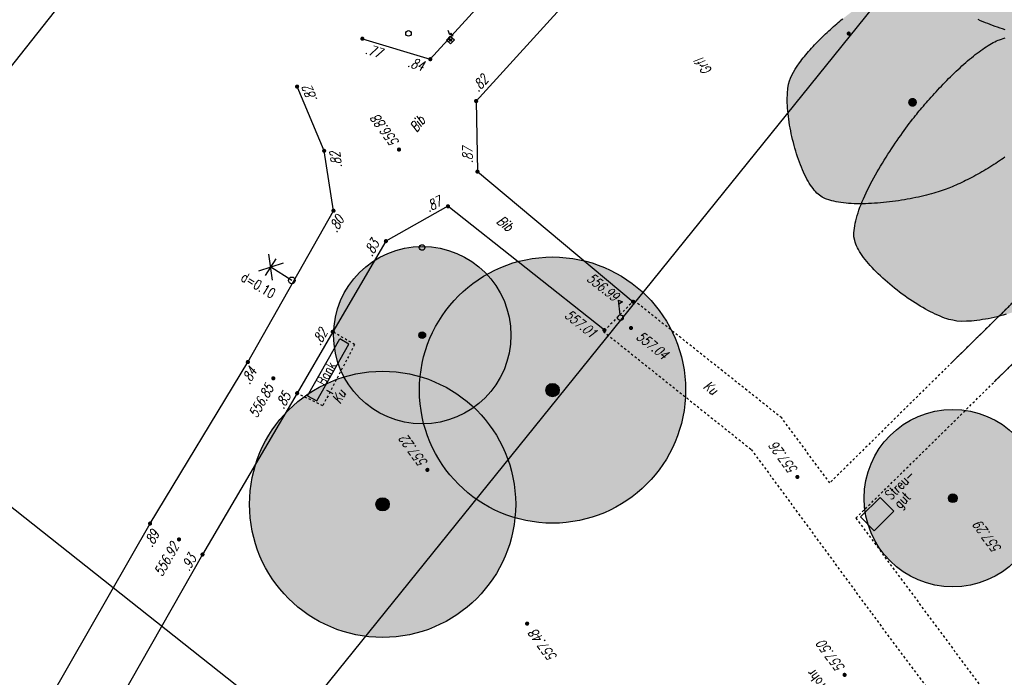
# Model space of a CAD drawing. Header units: metres. Extents: x 2 to 485, y 6 to 594.
# Tile 83 of 176: x 210 to 254, y 342 to 372. Entities that reach past the tile are written whole.
import ezdxf
from ezdxf.enums import TextEntityAlignment as Align

# ---------------------------------------------------------------- set-up
doc = ezdxf.new("R2010")
doc.units = ezdxf.units.M
doc.header["$LTSCALE"] = 0.0125
doc.header["$PDMODE"] = 35
doc.header["$PDSIZE"] = 0.1
doc.linetypes.add('260241_A_bea$0$PUNKTIERT', pattern=[0.2, 0, -0.2])
for name, color, linetype in [('260241_A_bea$0$B07_FLSTGR', 9, 'Continuous'), ('260241_A_bea$0$B23_EINFASS', 5, 'Continuous'), ('260241_A_bea$0$B25_EINFASS_GEPKT', 7, '260241_A_bea$0$PUNKTIERT'), ('260241_A_bea$0$B28_VEINFASS_TXT', 5, 'Continuous'), ('260241_A_bea$0$B30_BEWSYM', 3, 'Continuous'), ('260241_A_bea$0$B31_BEWLIN', 3, 'Continuous'), ('260241_A_bea$0$B34_ZUBEHOER_1', 6, 'Continuous'), ('260241_A_bea$0$B38_SPARTEN1_SYM', 2, 'Continuous'), ('260241_A_bea$0$B53_HAUPTHOEHEN', 4, 'Continuous'), ('260241_A_bea$0$B54_HOEHEN', 253, 'Continuous'), ('f_weg', 2, 'Continuous')]:
    doc.layers.add(name, color=color, linetype=linetype)
doc.layers.add('260241_A_bea$0$B62_PLOTBOX', color=9, linetype='Continuous', plot=False)
doc.layers.add('260241_A_bea$0$f_fill_baum', color=86, linetype='Continuous', lineweight=18)
doc.styles.add('260241_A_bea$0$ROMANS', font='ROMANS')

# ---------------------------------------------------------------- blocks, each defined once
blk = doc.blocks.new('260241_A_bea$0$HOEHENPKT_ZENTR')
at = {"const_width": 0.75}
blk.add_lwpolyline([(-0.375, 0, 1), (0.375, 0, 1)], format="xyb", close=True, dxfattribs=at)
blk = doc.blocks.new('260241_A_bea$0$PAPIERK_RUND')
blk.add_circle((0, 0), 0.5)
blk = doc.blocks.new('260241_A_bea$0$BAUMSTAMM')
at = {"const_width": 0.5}
blk.add_lwpolyline([(-0.25, 0, 1), (0.25, 0, 1)], format="xyb", close=True, dxfattribs=at)
blk.add_circle((0, 0), 0.5)
blk = doc.blocks.new('260241_A_bea$0$BEL_SCHALTK')
for p, q in [((-0.165, 0.165), (0.165, 0.165)), ((-0.165, -0.165), (-0.165, 0.165)), ((0.165, 0.165), (0.165, -0.165)), ((0.2, 0.23), (0.33, 0.5)), ((0.33, 0.25), (0.2, 0.23)), ((0.26, 0.065), (0.33, 0.25)), ((0.26, 0.115), (0.26, 0.065)), ((0.295, 0.105), (0.26, 0.065)), ((0.165, -0.165), (-0.165, -0.165))]:
    blk.add_line(p, q)
blk.add_point((0, 0))
blk = doc.blocks.new('260241_A_bea$0$BEL_MAST')
for p, q in [((0.15, 0.25), (-0.15, 0.5)), ((-0.15, 0.25), (0.15, 0.5)), ((-0.15, 0.375), (0.15, 0.375)), ((0, 0), (0, 0.375))]:
    blk.add_line(p, q)
blk.add_circle((0, 0), 0.05)
blk = doc.blocks.new('260241_A_bea$0$Laubbaum_Stamm')
at = {"lineweight": -2}
blk.add_hatch(color=256, dxfattribs=at).paths.add_polyline_path([(0, 0.5, -1), (0, -0.5, -1)], flags=0)

msp = doc.modelspace()

# ---------------------------------------------------------------- hatches: boundary and pattern name
at = {"layer": '260241_A_bea$0$f_fill_baum'}
h = msp.add_hatch(color=256, dxfattribs=at)
h.dxf.hatch_style = 1
h.paths.add_polyline_path([(253.75, 378.106), (253.877, 378.14), (254.019, 378.176), (254.171, 378.212), (254.322, 378.247), (254.484, 378.282), (254.652, 378.315), (254.82, 378.348), (254.994, 378.379), (255.17, 378.406), (255.346, 378.434), (255.524, 378.459), (255.7, 378.478), (255.875, 378.497), (256.048, 378.51), (256.215, 378.517), (256.383, 378.524), (256.544, 378.525), (256.695, 378.517), (256.845, 378.509), (256.985, 378.493), (257.11, 378.467), (257.235, 378.441), (257.345, 378.405), (257.437, 378.359), (257.537, 378.307), (257.641, 378.23), (257.746, 378.131), (257.851, 378.032), (257.957, 377.912), (258.062, 377.776), (258.115, 377.708), (258.168, 377.637), (258.221, 377.562), (258.273, 377.487), (258.324, 377.408), (258.374, 377.327), (258.425, 377.246), (258.475, 377.163), (258.523, 377.078), (258.572, 376.993), (258.62, 376.906), (258.666, 376.818), (258.712, 376.73), (258.756, 376.641), (258.799, 376.551), (258.841, 376.461), (258.882, 376.37), (258.92, 376.279), (258.959, 376.189), (258.995, 376.099), (259.029, 376.009), (259.064, 375.92), (259.096, 375.832), (259.125, 375.745), (259.183, 375.571), (259.23, 375.404), (259.263, 375.248), (259.296, 375.092), (259.315, 374.947), (259.32, 374.819), (259.322, 374.715), (259.316, 374.585), (259.302, 374.443), (259.289, 374.302), (259.269, 374.149), (259.243, 373.997), (259.217, 373.845), (259.185, 373.694), (259.15, 373.557), (259.115, 373.42), (259.077, 373.297), (259.038, 373.203), (259.001, 373.112), (258.95, 373.014), (258.887, 372.91), (258.824, 372.806), (258.749, 372.697), (258.665, 372.586), (258.581, 372.475), (258.489, 372.362), (258.391, 372.25), (258.293, 372.138), (258.19, 372.027), (258.083, 371.92), (257.976, 371.812), (257.866, 371.708), (257.755, 371.61), (257.645, 371.513), (257.535, 371.422), (257.428, 371.341), (257.321, 371.26), (257.216, 371.188), (257.117, 371.128), (257.018, 371.068), (256.924, 371.02), (256.838, 370.988), (256.705, 370.937), (256.55, 370.908), (256.379, 370.897), (256.207, 370.886), (256.019, 370.892), (255.819, 370.913), (255.72, 370.924), (255.618, 370.938), (255.513, 370.956), (255.408, 370.973), (255.301, 370.994), (255.192, 371.018), (255.084, 371.042), (254.974, 371.069), (254.863, 371.099), (254.752, 371.13), (254.641, 371.163), (254.53, 371.198), (254.418, 371.233), (254.306, 371.27), (254.195, 371.309), (254.083, 371.348), (253.972, 371.389), (253.862, 371.431), (253.752, 371.473), (253.644, 371.517), (253.537, 371.562), (253.431, 371.607), (253.326, 371.654), (253.224, 371.701), (253.121, 371.748), (253.021, 371.796), (252.924, 371.844), (252.827, 371.893), (252.734, 371.942), (252.644, 371.991), (252.554, 372.04), (252.468, 372.089), (252.387, 372.137), (252.305, 372.185), (252.227, 372.233), (252.155, 372.281), (252.088, 372.324), (252.018, 372.372), (251.945, 372.425), (251.872, 372.478), (251.796, 372.536), (251.718, 372.597), (251.64, 372.658), (251.56, 372.722), (251.479, 372.79), (251.397, 372.857), (251.313, 372.927), (251.229, 372.999), (251.145, 373.072), (251.061, 373.148), (250.977, 373.225), (250.892, 373.302), (250.808, 373.38), (250.724, 373.46), (250.64, 373.54), (250.557, 373.622), (250.476, 373.704), (250.395, 373.787), (250.316, 373.87), (250.239, 373.953), (250.162, 374.036), (250.087, 374.119), (250.015, 374.202), (249.942, 374.284), (249.872, 374.366), (249.806, 374.446), (249.74, 374.527), (249.678, 374.607), (249.621, 374.685), (249.564, 374.763), (249.511, 374.84), (249.464, 374.915), (249.369, 375.063), (249.294, 375.203), (249.246, 375.329), (249.197, 375.454), (249.174, 375.566), (249.184, 375.661), (249.196, 375.769), (249.254, 375.883), (249.35, 375.999), (249.397, 376.057), (249.454, 376.115), (249.519, 376.174), (249.584, 376.233), (249.657, 376.293), (249.737, 376.353), (249.817, 376.413), (249.904, 376.473), (249.997, 376.533), (250.091, 376.593), (250.191, 376.653), (250.296, 376.713), (250.4, 376.773), (250.509, 376.832), (250.622, 376.891), (250.734, 376.949), (250.85, 377.006), (250.969, 377.062), (251.088, 377.119), (251.209, 377.175), (251.332, 377.229), (251.455, 377.284), (251.58, 377.338), (251.705, 377.39), (251.83, 377.442), (251.955, 377.492), (252.08, 377.541), (252.204, 377.589), (252.327, 377.636), (252.448, 377.68), (252.57, 377.725), (252.69, 377.768), (252.807, 377.809), (252.924, 377.849), (253.038, 377.887), (253.148, 377.922), (253.258, 377.958), (253.364, 377.991), (253.464, 378.021), (253.565, 378.052), (253.661, 378.08)])
h = msp.add_hatch(color=256, dxfattribs=at)
h.dxf.hatch_style = 1
h.paths.add_polyline_path([(252.08, 373.813), (252.158, 373.805), (252.242, 373.79), (252.33, 373.769), (252.418, 373.748), (252.51, 373.721), (252.606, 373.688), (252.701, 373.654), (252.8, 373.614), (252.901, 373.569), (253.001, 373.524), (253.104, 373.473), (253.208, 373.417), (253.313, 373.362), (253.42, 373.303), (253.527, 373.239), (253.634, 373.175), (253.742, 373.107), (253.849, 373.035), (253.957, 372.964), (254.065, 372.889), (254.172, 372.811), (254.279, 372.734), (254.385, 372.654), (254.49, 372.572), (254.594, 372.49), (254.697, 372.405), (254.797, 372.319), (254.897, 372.232), (254.994, 372.144), (255.088, 372.055), (255.182, 371.966), (255.272, 371.876), (255.358, 371.785), (255.445, 371.695), (255.528, 371.605), (255.606, 371.515), (255.683, 371.425), (255.755, 371.335), (255.821, 371.246), (255.888, 371.157), (255.949, 371.069), (256.003, 370.983), (256.057, 370.896), (256.104, 370.811), (256.144, 370.728), (256.183, 370.644), (256.215, 370.563), (256.239, 370.485), (256.276, 370.361), (256.302, 370.217), (256.316, 370.057), (256.33, 369.897), (256.332, 369.721), (256.325, 369.536), (256.318, 369.351), (256.302, 369.156), (256.277, 368.957), (256.253, 368.759), (256.22, 368.556), (256.18, 368.354), (256.14, 368.152), (256.092, 367.951), (256.039, 367.756), (255.986, 367.562), (255.928, 367.374), (255.866, 367.198), (255.803, 367.022), (255.736, 366.858), (255.666, 366.711), (255.596, 366.564), (255.523, 366.435), (255.449, 366.328), (255.37, 366.217), (255.271, 366.102), (255.154, 365.986), (255.095, 365.928), (255.032, 365.869), (254.965, 365.81), (254.898, 365.752), (254.828, 365.693), (254.755, 365.634), (254.682, 365.575), (254.605, 365.516), (254.526, 365.458), (254.447, 365.4), (254.366, 365.343), (254.282, 365.286), (254.198, 365.229), (254.112, 365.172), (254.025, 365.116), (253.937, 365.06), (253.848, 365.004), (253.758, 364.949), (253.668, 364.894), (253.577, 364.84), (253.485, 364.788), (253.394, 364.736), (253.302, 364.685), (253.211, 364.636), (253.119, 364.587), (253.028, 364.539), (252.937, 364.492), (252.846, 364.445), (252.755, 364.4), (252.666, 364.357), (252.577, 364.314), (252.49, 364.273), (252.404, 364.234), (252.318, 364.195), (252.234, 364.158), (252.152, 364.123), (251.989, 364.054), (251.836, 363.995), (251.697, 363.947), (251.609, 363.917), (251.515, 363.887), (251.415, 363.857), (251.315, 363.827), (251.209, 363.798), (251.098, 363.769), (250.987, 363.74), (250.871, 363.712), (250.751, 363.685), (250.631, 363.658), (250.507, 363.631), (250.38, 363.606), (250.253, 363.581), (250.123, 363.558), (249.991, 363.536), (249.859, 363.513), (249.725, 363.492), (249.59, 363.473), (249.455, 363.454), (249.319, 363.437), (249.182, 363.422), (249.046, 363.408), (248.91, 363.396), (248.775, 363.386), (248.639, 363.376), (248.504, 363.368), (248.371, 363.362), (248.238, 363.356), (248.106, 363.353), (247.977, 363.353), (247.848, 363.353), (247.722, 363.356), (247.6, 363.363), (247.478, 363.37), (247.36, 363.38), (247.246, 363.394), (247.132, 363.407), (247.022, 363.423), (246.918, 363.443), (246.815, 363.464), (246.717, 363.489), (246.626, 363.518), (246.442, 363.574), (246.285, 363.647), (246.163, 363.739), (246.103, 363.783), (246.044, 363.837), (245.986, 363.9), (245.929, 363.963), (245.872, 364.035), (245.817, 364.114), (245.761, 364.193), (245.706, 364.279), (245.653, 364.372), (245.599, 364.465), (245.547, 364.564), (245.496, 364.669), (245.446, 364.774), (245.397, 364.885), (245.35, 365), (245.303, 365.114), (245.258, 365.232), (245.215, 365.354), (245.172, 365.476), (245.131, 365.601), (245.093, 365.729), (245.055, 365.857), (245.02, 365.987), (244.987, 366.118), (244.954, 366.249), (244.923, 366.381), (244.895, 366.512), (244.867, 366.643), (244.841, 366.774), (244.819, 366.904), (244.797, 367.034), (244.778, 367.163), (244.762, 367.29), (244.747, 367.418), (244.735, 367.543), (244.727, 367.665), (244.718, 367.786), (244.713, 367.904), (244.712, 368.018), (244.712, 368.132), (244.715, 368.242), (244.722, 368.346), (244.736, 368.553), (244.766, 368.738), (244.816, 368.892), (244.854, 369.015), (244.914, 369.146), (244.99, 369.282), (245.066, 369.418), (245.158, 369.56), (245.263, 369.705), (245.316, 369.778), (245.372, 369.851), (245.43, 369.925), (245.488, 369.998), (245.548, 370.071), (245.611, 370.145), (245.674, 370.219), (245.739, 370.293), (245.806, 370.366), (245.873, 370.44), (245.942, 370.513), (246.012, 370.586), (246.082, 370.659), (246.153, 370.731), (246.224, 370.802), (246.295, 370.872), (246.366, 370.941), (246.438, 371.009), (246.51, 371.077), (246.583, 371.144), (246.655, 371.21), (246.728, 371.276), (246.8, 371.34), (246.871, 371.402), (246.942, 371.464), (247.012, 371.523), (247.08, 371.58), (247.149, 371.638), (247.216, 371.693), (247.282, 371.746), (247.413, 371.85), (247.537, 371.943), (247.649, 372.023), (247.713, 372.068), (247.781, 372.115), (247.854, 372.164), (247.927, 372.213), (248.005, 372.263), (248.086, 372.314), (248.167, 372.365), (248.252, 372.416), (248.34, 372.468), (248.428, 372.52), (248.519, 372.572), (248.612, 372.624), (248.706, 372.677), (248.802, 372.73), (248.901, 372.782), (248.999, 372.834), (249.099, 372.885), (249.2, 372.936), (249.302, 372.987), (249.405, 373.037), (249.509, 373.086), (249.613, 373.136), (249.718, 373.184), (249.823, 373.231), (249.928, 373.277), (250.033, 373.322), (250.138, 373.365), (250.242, 373.407), (250.346, 373.447), (250.449, 373.485), (250.552, 373.523), (250.654, 373.558), (250.755, 373.591), (250.856, 373.624), (250.956, 373.654), (251.054, 373.681), (251.248, 373.734), (251.434, 373.774), (251.607, 373.798), (251.779, 373.821), (251.938, 373.827)])
h = msp.add_hatch(color=256, dxfattribs=at)
h.dxf.hatch_style = 1
h.paths.add_polyline_path([(256.54, 371.168), (256.694, 371.162), (256.866, 371.134), (257.049, 371.089), (257.14, 371.066), (257.234, 371.038), (257.331, 371.006), (257.428, 370.975), (257.527, 370.94), (257.628, 370.901), (257.729, 370.862), (257.831, 370.82), (257.935, 370.774), (258.039, 370.729), (258.144, 370.68), (258.25, 370.629), (258.355, 370.578), (258.461, 370.524), (258.566, 370.467), (258.671, 370.41), (258.775, 370.351), (258.878, 370.29), (258.981, 370.229), (259.084, 370.166), (259.185, 370.101), (259.286, 370.037), (259.386, 369.972), (259.483, 369.905), (259.58, 369.838), (259.675, 369.77), (259.767, 369.702), (259.859, 369.633), (259.948, 369.564), (260.033, 369.494), (260.119, 369.425), (260.201, 369.355), (260.279, 369.286), (260.356, 369.216), (260.429, 369.146), (260.497, 369.077), (260.565, 369.008), (260.628, 368.94), (260.686, 368.873), (260.744, 368.807), (260.797, 368.742), (260.843, 368.678), (260.894, 368.606), (260.945, 368.526), (260.994, 368.439), (261.044, 368.353), (261.093, 368.26), (261.14, 368.161), (261.187, 368.062), (261.232, 367.957), (261.276, 367.847), (261.32, 367.736), (261.362, 367.621), (261.402, 367.502), (261.443, 367.384), (261.482, 367.262), (261.519, 367.137), (261.555, 367.011), (261.59, 366.882), (261.622, 366.751), (261.655, 366.62), (261.685, 366.487), (261.713, 366.353), (261.742, 366.22), (261.768, 366.086), (261.792, 365.952), (261.815, 365.817), (261.836, 365.682), (261.854, 365.548), (261.871, 365.414), (261.886, 365.281), (261.898, 365.149), (261.91, 365.017), (261.919, 364.887), (261.925, 364.76), (261.932, 364.634), (261.935, 364.51), (261.935, 364.39), (261.934, 364.149), (261.919, 363.923), (261.89, 363.719), (261.86, 363.515), (261.815, 363.333), (261.754, 363.182), (261.726, 363.112), (261.692, 363.041), (261.651, 362.969), (261.611, 362.897), (261.565, 362.823), (261.513, 362.748), (261.461, 362.673), (261.404, 362.596), (261.343, 362.519), (261.281, 362.441), (261.214, 362.362), (261.143, 362.282), (261.073, 362.203), (260.999, 362.123), (260.921, 362.043), (260.843, 361.963), (260.761, 361.882), (260.677, 361.802), (260.593, 361.722), (260.506, 361.642), (260.417, 361.562), (260.329, 361.483), (260.239, 361.405), (260.147, 361.327), (260.055, 361.249), (259.961, 361.172), (259.867, 361.096), (259.772, 361.019), (259.677, 360.944), (259.582, 360.87), (259.487, 360.796), (259.392, 360.724), (259.297, 360.654), (259.203, 360.585), (259.109, 360.517), (259.017, 360.452), (258.924, 360.386), (258.833, 360.323), (258.743, 360.262), (258.654, 360.202), (258.567, 360.144), (258.482, 360.089), (258.397, 360.034), (258.315, 359.982), (258.236, 359.933), (258.156, 359.884), (258.08, 359.838), (258.008, 359.796), (257.921, 359.746), (257.828, 359.694), (257.73, 359.641), (257.633, 359.589), (257.53, 359.535), (257.422, 359.481), (257.314, 359.427), (257.201, 359.372), (257.084, 359.317), (256.966, 359.262), (256.845, 359.206), (256.72, 359.151), (256.596, 359.096), (256.469, 359.042), (256.34, 358.988), (256.21, 358.934), (256.077, 358.881), (255.943, 358.829), (255.809, 358.777), (255.674, 358.727), (255.537, 358.678), (255.401, 358.63), (255.264, 358.583), (255.127, 358.538), (254.989, 358.493), (254.851, 358.45), (254.714, 358.41), (254.577, 358.369), (254.44, 358.331), (254.304, 358.296), (254.169, 358.261), (254.035, 358.229), (253.903, 358.201), (253.771, 358.173), (253.642, 358.149), (253.515, 358.129), (253.388, 358.108), (253.263, 358.091), (253.142, 358.079), (253.022, 358.067), (252.905, 358.06), (252.793, 358.057), (252.567, 358.051), (252.359, 358.064), (252.174, 358.1), (252.087, 358.117), (251.995, 358.141), (251.899, 358.172), (251.803, 358.203), (251.703, 358.241), (251.599, 358.285), (251.495, 358.328), (251.387, 358.377), (251.277, 358.431), (251.167, 358.485), (251.054, 358.544), (250.939, 358.607), (250.825, 358.671), (250.71, 358.74), (250.594, 358.812), (250.477, 358.884), (250.359, 358.96), (250.242, 359.039), (250.125, 359.118), (250.009, 359.2), (249.894, 359.285), (249.779, 359.37), (249.665, 359.458), (249.554, 359.548), (249.442, 359.637), (249.332, 359.728), (249.226, 359.82), (249.119, 359.912), (249.015, 360.005), (248.915, 360.098), (248.815, 360.192), (248.719, 360.286), (248.628, 360.38), (248.538, 360.475), (248.453, 360.569), (248.373, 360.662), (248.293, 360.755), (248.219, 360.847), (248.151, 360.937), (248.084, 361.027), (248.024, 361.116), (247.972, 361.203), (247.919, 361.29), (247.874, 361.374), (247.838, 361.456), (247.801, 361.537), (247.773, 361.615), (247.755, 361.69), (247.716, 361.856), (247.713, 362.048), (247.74, 362.259), (247.753, 362.364), (247.773, 362.474), (247.8, 362.589), (247.828, 362.704), (247.862, 362.823), (247.902, 362.945), (247.942, 363.067), (247.988, 363.193), (248.039, 363.321), (248.091, 363.449), (248.147, 363.58), (248.208, 363.712), (248.269, 363.844), (248.334, 363.978), (248.402, 364.112), (248.47, 364.246), (248.541, 364.381), (248.615, 364.516), (248.689, 364.651), (248.765, 364.786), (248.843, 364.92), (248.922, 365.054), (249.003, 365.188), (249.085, 365.32), (249.167, 365.452), (249.25, 365.582), (249.333, 365.709), (249.415, 365.836), (249.498, 365.961), (249.58, 366.082), (249.663, 366.204), (249.745, 366.322), (249.826, 366.436), (249.906, 366.55), (249.985, 366.66), (250.062, 366.765), (250.139, 366.87), (250.214, 366.97), (250.286, 367.065), (250.359, 367.16), (250.428, 367.249), (250.494, 367.331), (250.546, 367.397), (250.602, 367.466), (250.661, 367.537), (250.72, 367.609), (250.783, 367.683), (250.849, 367.76), (250.914, 367.836), (250.982, 367.915), (251.053, 367.995), (251.123, 368.075), (251.195, 368.156), (251.269, 368.238), (251.344, 368.321), (251.421, 368.405), (251.5, 368.489), (251.579, 368.573), (251.659, 368.657), (251.74, 368.741), (251.821, 368.825), (251.904, 368.909), (251.988, 368.993), (252.072, 369.077), (252.157, 369.161), (252.243, 369.244), (252.328, 369.326), (252.414, 369.407), (252.5, 369.487), (252.586, 369.566), (252.672, 369.644), (252.758, 369.719), (252.844, 369.794), (252.93, 369.867), (253.016, 369.937), (253.102, 370.008), (253.188, 370.076), (253.273, 370.141), (253.357, 370.205), (253.44, 370.266), (253.522, 370.323), (253.605, 370.381), (253.686, 370.435), (253.766, 370.485), (253.845, 370.534), (253.923, 370.579), (253.999, 370.619), (254.074, 370.659), (254.148, 370.694), (254.22, 370.724), (254.286, 370.751), (254.364, 370.78), (254.45, 370.808), (254.535, 370.836), (254.628, 370.863), (254.726, 370.89), (254.824, 370.917), (254.928, 370.943), (255.035, 370.968), (255.142, 370.993), (255.252, 371.017), (255.362, 371.039), (255.472, 371.06), (255.582, 371.08), (255.69, 371.097), (255.799, 371.114), (255.905, 371.129), (256.007, 371.141), (256.21, 371.164), (256.394, 371.174)])
h = msp.add_hatch(color=256, dxfattribs=at)
h.dxf.hatch_style = 1
edge = h.paths.add_edge_path()
edge.add_ellipse((228.255, 357.431), major_axis=(-2.828, 2.828), ratio=1, start_angle=0, end_angle=360)
h = msp.add_hatch(color=256, dxfattribs=at)
h.dxf.hatch_style = 1
edge = h.paths.add_edge_path()
edge.add_ellipse((234.129, 354.954), major_axis=(-4.243, 4.243), ratio=1, start_angle=0, end_angle=360)
h = msp.add_hatch(color=256, dxfattribs=at)
h.dxf.hatch_style = 1
edge = h.paths.add_edge_path()
edge.add_ellipse((226.466, 349.804), major_axis=(-4.243, 4.243), ratio=1, start_angle=0, end_angle=360)
h = msp.add_hatch(color=256, dxfattribs=at)
h.dxf.hatch_style = 1
edge = h.paths.add_edge_path()
edge.add_ellipse((252.174, 350.079), major_axis=(-2.828, 2.828), ratio=1, start_angle=0, end_angle=360)

# ---------------------------------------------------------------- linework, layer by layer
at = {"color": 252}
for p, q in [((237.173, 358.348), (237.097, 359.006)), ((237.097, 359.006), (237.282, 358.939)), ((237.282, 358.939), (237.117, 358.831))]:
    msp.add_line(p, q, dxfattribs=at)
for centre, major_axis, start_param, end_param in [((227.632, 371.032), (0.0884, 0.0884), 5.497787, 11.780972), ((228.247, 361.381), (0.0884, 0.0884), 5.497787, 11.780972), ((237.189, 358.216), (-0.0884, 0.0884), -1.454977, 4.828208)]:
    msp.add_ellipse(centre, major_axis=major_axis, ratio=1, start_param=start_param, end_param=end_param, dxfattribs=at)
at = {"layer": '260241_A_bea$0$B07_FLSTGR', "color": 30, "linetype": 'Continuous'}
msp.add_line((252.442, 377), (68.772, 149.52), dxfattribs=at)
at = {"layer": '260241_A_bea$0$B23_EINFASS', "color": 252, "linetype": 'Continuous'}
for p, q in [((228.618, 369.871), (234.727, 376.581)), ((236.833, 374.741), (230.684, 367.982)), ((225.556, 370.795), (228.618, 369.871)), ((223.832, 365.74), (222.611, 368.636)), ((230.684, 367.982), (230.743, 364.801)), ((224.252, 363.039), (223.832, 365.74)), ((230.743, 364.801), (237.757, 358.936)), ((229.412, 363.238), (226.615, 361.668)), ((236.469, 357.656), (229.412, 363.238)), ((220.391, 356.218), (224.252, 363.039)), ((226.615, 361.668), (224.22, 357.582)), ((224.22, 357.582), (222.613, 354.813)), ((215.983, 348.939), (220.391, 356.218)), ((222.613, 354.813), (218.346, 347.54)), ((210.696, 339.698), (215.983, 348.939)), ((218.346, 347.54), (213.131, 338.401))]:
    msp.add_line(p, q, dxfattribs=at)
at = {"layer": '260241_A_bea$0$B25_EINFASS_GEPKT', "color": 7, "linetype": '260241_A_bea$0$PUNKTIERT', "ltscale": 0.5}
for p, q in [((258.71, 362.681), (246.627, 350.771)), ((247.807, 349.186), (260.794, 361.964)), ((237.801, 358.99), (236.425, 357.592)), ((244.462, 353.697), (237.801, 358.99)), ((225.204, 357.007), (224.22, 357.582)), ((236.425, 357.592), (243.09, 352.274)), ((225.204, 357.007), (223.768, 354.243)), ((223.768, 354.243), (222.613, 354.813)), ((246.627, 350.771), (244.462, 353.697)), ((243.09, 352.274), (248.52, 344.88)), ((247.807, 349.186), (257.794, 335.716)), ((248.52, 344.88), (255.865, 335.011))]:
    msp.add_line(p, q, dxfattribs=at)
at = {"layer": '260241_A_bea$0$B28_VEINFASS_TXT', "color": 252, "linetype": 'Continuous'}
msp.add_line((223.943, 354.947), (224.215, 354.806), dxfattribs=at)
at = {"layer": '260241_A_bea$0$B30_BEWSYM'}
msp.add_lwpolyline([(254.53, 371.198), (254.418, 371.233), (254.306, 371.27), (254.195, 371.309), (254.083, 371.348), (253.972, 371.389), (253.862, 371.431), (253.752, 371.473), (253.644, 371.517), (253.537, 371.562), (253.431, 371.607), (253.326, 371.654)], dxfattribs=at)
at = {"layer": '260241_A_bea$0$B31_BEWLIN', "linetype": 'Continuous'}
for points in [[(254.526, 365.458), (254.447, 365.4), (254.366, 365.343), (254.282, 365.286), (254.198, 365.229), (254.112, 365.172), (254.025, 365.116), (253.937, 365.06), (253.848, 365.004), (253.758, 364.949), (253.668, 364.894), (253.577, 364.84), (253.485, 364.788), (253.394, 364.736), (253.302, 364.685), (253.211, 364.636), (253.119, 364.587), (253.028, 364.539), (252.937, 364.492), (252.846, 364.445), (252.755, 364.4), (252.666, 364.357), (252.577, 364.314), (252.49, 364.273), (252.404, 364.234), (252.318, 364.195), (252.234, 364.158), (252.152, 364.123), (251.989, 364.054), (251.836, 363.995), (251.697, 363.947), (251.609, 363.917), (251.515, 363.887), (251.415, 363.857), (251.315, 363.827), (251.209, 363.798), (251.098, 363.769), (250.987, 363.74), (250.871, 363.712), (250.751, 363.685), (250.631, 363.658), (250.507, 363.631), (250.38, 363.606), (250.253, 363.581), (250.123, 363.558), (249.991, 363.536), (249.859, 363.513), (249.725, 363.492), (249.59, 363.473), (249.455, 363.454), (249.319, 363.437), (249.182, 363.422), (249.046, 363.408), (248.91, 363.396), (248.775, 363.386), (248.639, 363.376), (248.504, 363.368), (248.371, 363.362), (248.238, 363.356), (248.106, 363.353), (247.977, 363.353), (247.848, 363.353), (247.722, 363.356), (247.6, 363.363), (247.478, 363.37), (247.36, 363.38), (247.246, 363.394), (247.132, 363.407), (247.022, 363.423), (246.918, 363.443), (246.815, 363.464), (246.717, 363.489), (246.626, 363.518), (246.442, 363.574), (246.285, 363.647), (246.163, 363.739), (246.103, 363.783), (246.044, 363.837), (245.986, 363.9), (245.929, 363.963), (245.872, 364.035), (245.817, 364.114), (245.761, 364.193), (245.706, 364.279), (245.653, 364.372), (245.599, 364.465), (245.547, 364.564), (245.496, 364.669), (245.446, 364.774), (245.397, 364.885), (245.35, 365), (245.303, 365.114), (245.258, 365.232), (245.215, 365.354), (245.172, 365.476), (245.131, 365.601), (245.093, 365.729), (245.055, 365.857), (245.02, 365.987), (244.987, 366.118), (244.954, 366.249), (244.923, 366.381), (244.895, 366.512), (244.867, 366.643), (244.841, 366.774), (244.819, 366.904), (244.797, 367.034), (244.778, 367.163), (244.762, 367.29), (244.747, 367.418), (244.735, 367.543), (244.727, 367.665), (244.718, 367.786), (244.713, 367.904), (244.712, 368.018), (244.712, 368.132), (244.715, 368.242), (244.722, 368.346), (244.736, 368.553), (244.766, 368.738), (244.816, 368.892), (244.854, 369.015), (244.914, 369.146), (244.99, 369.282), (245.066, 369.418), (245.158, 369.56), (245.263, 369.705), (245.316, 369.778), (245.372, 369.851), (245.43, 369.925), (245.488, 369.998), (245.548, 370.071), (245.611, 370.145), (245.674, 370.219), (245.739, 370.293), (245.806, 370.366), (245.873, 370.44), (245.942, 370.513), (246.012, 370.586), (246.082, 370.659), (246.153, 370.731), (246.224, 370.802), (246.295, 370.872), (246.366, 370.941), (246.438, 371.009), (246.51, 371.077), (246.583, 371.144), (246.655, 371.21), (246.728, 371.276), (246.8, 371.34), (246.871, 371.402), (246.942, 371.464), (247.012, 371.523), (247.08, 371.58), (247.149, 371.638), (247.216, 371.693)], [(254.577, 358.369), (254.44, 358.331), (254.304, 358.296), (254.169, 358.261), (254.035, 358.229), (253.903, 358.201), (253.771, 358.173), (253.642, 358.149), (253.515, 358.129), (253.388, 358.108), (253.263, 358.091), (253.142, 358.079), (253.022, 358.067), (252.905, 358.06), (252.793, 358.057), (252.567, 358.051), (252.359, 358.064), (252.174, 358.1), (252.087, 358.117), (251.995, 358.141), (251.899, 358.172), (251.803, 358.203), (251.703, 358.241), (251.599, 358.285), (251.495, 358.328), (251.387, 358.377), (251.277, 358.431), (251.167, 358.485), (251.054, 358.544), (250.939, 358.607), (250.825, 358.671), (250.71, 358.74), (250.594, 358.812), (250.477, 358.884), (250.359, 358.96), (250.242, 359.039), (250.125, 359.118), (250.009, 359.2), (249.894, 359.285), (249.779, 359.37), (249.665, 359.458), (249.554, 359.548), (249.442, 359.637), (249.332, 359.728), (249.226, 359.82), (249.119, 359.912), (249.015, 360.005), (248.915, 360.098), (248.815, 360.192), (248.719, 360.286), (248.628, 360.38), (248.538, 360.475), (248.453, 360.569), (248.373, 360.662), (248.293, 360.755), (248.219, 360.847), (248.151, 360.937), (248.084, 361.027), (248.024, 361.116), (247.972, 361.203), (247.919, 361.29), (247.874, 361.374), (247.838, 361.456), (247.801, 361.537), (247.773, 361.615), (247.755, 361.69), (247.716, 361.856), (247.713, 362.048), (247.74, 362.259), (247.753, 362.364), (247.773, 362.474), (247.8, 362.589), (247.828, 362.704), (247.862, 362.823), (247.902, 362.945), (247.942, 363.067), (247.988, 363.193), (248.039, 363.321), (248.091, 363.449), (248.147, 363.58), (248.208, 363.712), (248.269, 363.844), (248.334, 363.978), (248.402, 364.112), (248.47, 364.246), (248.541, 364.381), (248.615, 364.516), (248.689, 364.651), (248.765, 364.786), (248.843, 364.92), (248.922, 365.054), (249.003, 365.188), (249.085, 365.32), (249.167, 365.452), (249.25, 365.582), (249.333, 365.709), (249.415, 365.836), (249.498, 365.961), (249.58, 366.082), (249.663, 366.204), (249.745, 366.322), (249.826, 366.436), (249.906, 366.55), (249.985, 366.66), (250.062, 366.765), (250.139, 366.87), (250.214, 366.97), (250.286, 367.065), (250.359, 367.16), (250.428, 367.249), (250.494, 367.331), (250.546, 367.397), (250.602, 367.466), (250.661, 367.537), (250.72, 367.609), (250.783, 367.683), (250.849, 367.76), (250.914, 367.836), (250.982, 367.915), (251.053, 367.995), (251.123, 368.075), (251.195, 368.156), (251.269, 368.238), (251.344, 368.321), (251.421, 368.405), (251.5, 368.489), (251.579, 368.573), (251.659, 368.657), (251.74, 368.741), (251.821, 368.825), (251.904, 368.909), (251.988, 368.993), (252.072, 369.077), (252.157, 369.161), (252.243, 369.244), (252.328, 369.326), (252.414, 369.407), (252.5, 369.487), (252.586, 369.566), (252.672, 369.644), (252.758, 369.719), (252.844, 369.794), (252.93, 369.867), (253.016, 369.937), (253.102, 370.008), (253.188, 370.076), (253.273, 370.141), (253.357, 370.205), (253.44, 370.266), (253.522, 370.323), (253.605, 370.381), (253.686, 370.435), (253.766, 370.485), (253.845, 370.534), (253.923, 370.579), (253.999, 370.619), (254.074, 370.659), (254.148, 370.694), (254.22, 370.724), (254.286, 370.751), (254.364, 370.78), (254.45, 370.808), (254.535, 370.836)]]:
    msp.add_lwpolyline(points, dxfattribs=at)
at = {"layer": '260241_A_bea$0$B34_ZUBEHOER_1', "color": 252, "linetype": 'Continuous'}
for p, q in [((223.087, 354.7), (224.542, 357.262)), ((223.494, 354.469), (224.949, 357.031)), ((224.949, 357.031), (224.542, 357.262)), ((223.087, 354.7), (223.494, 354.469)), ((248.013, 349.236), (248.901, 350.112)), ((248.901, 350.112), (249.516, 349.488)), ((248.628, 348.612), (249.516, 349.488)), ((248.013, 349.236), (248.628, 348.612))]:
    msp.add_line(p, q, dxfattribs=at)
at = {"layer": '260241_A_bea$0$B62_PLOTBOX', "linetype": 'Continuous'}
for p, q in [((359.44, 558.703), (190.311, 345.04)), ((326.293, 257.404), (200.84, 356.709))]:
    msp.add_line(p, q, dxfattribs=at)
at = {"layer": 'f_weg'}
for p, q in [((258.42, 362.396), (252.073, 356.14)), ((254.04, 355.32), (258.67, 359.875))]:
    msp.add_line(p, q, dxfattribs=at)

# ---------------------------------------------------------------- block references
at = {"layer": '260241_A_bea$0$B30_BEWSYM', "xscale": 0.40000000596, "yscale": 0.40000000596, "zscale": 0.40000000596}
msp.add_blockref('260241_A_bea$0$Laubbaum_Stamm', (250.359, 367.926), dxfattribs=at)
at = {"layer": '260241_A_bea$0$B30_BEWSYM'}
for name, p, xscale, yscale in [('260241_A_bea$0$PAPIERK_RUND', (228.255, 357.431), 8, 8), ('260241_A_bea$0$PAPIERK_RUND', (234.129, 354.954), 12, 12), ('260241_A_bea$0$BAUMSTAMM', (228.255, 357.431), 0.300000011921, 0.300000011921), ('260241_A_bea$0$PAPIERK_RUND', (226.466, 349.804), 12, 12), ('260241_A_bea$0$BAUMSTAMM', (234.129, 354.954), 0.6000000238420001, 0.6000000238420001), ('260241_A_bea$0$PAPIERK_RUND', (252.174, 350.079), 8, 8), ('260241_A_bea$0$BAUMSTAMM', (252.174, 350.079), 0.4000000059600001, 0.4000000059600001), ('260241_A_bea$0$BAUMSTAMM', (226.466, 349.804), 0.6000000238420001, 0.6000000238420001)]:
    msp.add_blockref(name, p, dxfattribs=dict(at, xscale=xscale, yscale=yscale))
at = {"layer": '260241_A_bea$0$B38_SPARTEN1_SYM'}
for name, p, xscale, yscale, rotation in [('260241_A_bea$0$BEL_SCHALTK', (229.527, 370.736), 0.75, 0.75, 47.68426218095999), ('260241_A_bea$0$BEL_MAST', (222.378, 359.9), 3, 3, 58.03423907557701)]:
    msp.add_blockref(name, p, dxfattribs=dict(at, xscale=xscale, yscale=yscale, rotation=rotation))
at = {"layer": '260241_A_bea$0$B54_HOEHEN', "color": 252, "xscale": 0.1249999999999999, "yscale": 0.1249999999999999, "rotation": 358.199999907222}
for p in [(225.556, 370.795), (228.618, 369.871), (222.611, 368.636), (230.684, 367.982), (223.832, 365.74), (230.743, 364.801), (229.412, 363.238), (224.252, 363.039), (226.615, 361.668), (237.757, 358.936), (224.22, 357.582), (236.469, 357.656), (220.391, 356.218), (222.613, 354.813), (215.983, 348.939), (218.346, 347.54)]:
    msp.add_blockref('260241_A_bea$0$HOEHENPKT_ZENTR', p, dxfattribs=at)
at = {"layer": '260241_A_bea$0$B54_HOEHEN', "color": 252, "xscale": 0.125, "yscale": 0.125}
for p in [(247.482, 371.026), (227.206, 365.798), (237.667, 357.753), (221.538, 355.486), (228.486, 351.357), (245.168, 351.039), (217.286, 348.221), (232.983, 344.426), (247.296, 342.116)]:
    msp.add_blockref('260241_A_bea$0$HOEHENPKT_ZENTR', p, dxfattribs=at)

# ---------------------------------------------------------------- texts
at = {"layer": '260241_A_bea$0$B28_VEINFASS_TXT', "color": 252, "style": '260241_A_bea$0$ROMANS', "oblique": 15, "width": 0.75}
for s, rotation, p in [('Grfl', 126.7022, (241.113, 369.669)), ('Bib', 52.7239, (228.211, 366.823)), ('Bib', 320.8836, (231.844, 362.293)), ('Ku', 323.3232, (241.124, 354.883)), ('Ku', 61.1076, (224.691, 354.552))]:
    msp.add_text(s, height=0.45, rotation=rotation, dxfattribs=at).set_placement(p, align=Align.CENTER)
at = {"layer": '260241_A_bea$0$B34_ZUBEHOER_1', "color": 252, "style": '260241_A_bea$0$ROMANS', "width": 0.75}
for s, rotation, p in [('Bank', 60.7171, (223.85, 355.12)), ('Streu-', 44.8133, (249.392, 349.977)), ('gut', 44.8133, (249.789, 349.578)), ('rohr', 126.7283, (246.459, 341.683))]:
    msp.add_text(s, height=0.45, rotation=rotation, dxfattribs=at).set_placement(p)
at = {"layer": '260241_A_bea$0$B38_SPARTEN1_SYM', "style": '260241_A_bea$0$ROMANS', "width": 0.75}
msp.add_text('d=0.10', height=0.45, rotation=328.9243, dxfattribs=at).set_placement((220.032, 359.919))
at = {"layer": '260241_A_bea$0$B53_HAUPTHOEHEN', "color": 252, "style": '260241_A_bea$0$ROMANS', "oblique": 15, "width": 0.75}
for s, rotation, p in [('556.88', 126.6418, (227.063, 365.99)), ('557.04', 321.6564, (238.001, 357.47)), ('557.22', 126.6418, (228.343, 351.549)), ('557.26', 126.6418, (245.025, 351.231)), ('557.50', 126.6418, (247.153, 342.308))]:
    msp.add_text(s, height=0.45, rotation=rotation, dxfattribs=at).set_placement(p, align=Align.MIDDLE_LEFT)
for s, rotation, p in [('556.99', 321.6564, (237.022, 359.108)), ('557.01', 321.6564, (236.02, 357.452)), ('556.85', 60.7104, (221.38, 355.162)), ('556.92', 60.7104, (217.11, 348.018)), ('557.48', 126.6418, (233.225, 344.062))]:
    msp.add_text(s, height=0.45, rotation=rotation, dxfattribs=at).set_placement(p, align=Align.MIDDLE_RIGHT)
msp.add_text('557.29', height=0.45, rotation=126.6418, dxfattribs=at).set_placement((254.396, 347.807))
at = {"layer": '260241_A_bea$0$B54_HOEHEN', "color": 252, "style": '260241_A_bea$0$ROMANS', "oblique": 15, "width": 0.75}
for s, rotation, p in [('.77', 343.2081, (226.409, 370.134)), ('.84', 343.2081, (228.321, 369.552)), ('.82', 47.7056, (231.101, 369.06)), ('.82', 112.8611, (223.043, 368.626)), ('.87', 91.0626, (230.289, 365.905)), ('.82', 98.8386, (224.302, 365.691)), ('.87', 29.3062, (229.072, 363.513)), ('.80', 60.7104, (224.554, 362.765)), ('.83', 60.7104, (226.141, 361.679)), ('.82', 60.7104, (223.809, 357.67)), ('.84', 60.7104, (220.62, 355.917)), ('.85', 60.7104, (222.156, 354.804)), ('.89', 60.7104, (216.224, 348.579)), ('.93', 60.7104, (217.898, 347.494))]:
    msp.add_text(s, height=0.45, rotation=rotation, dxfattribs=at).set_placement(p, align=Align.MIDDLE_RIGHT)

doc.saveas('drawing.dxf')
